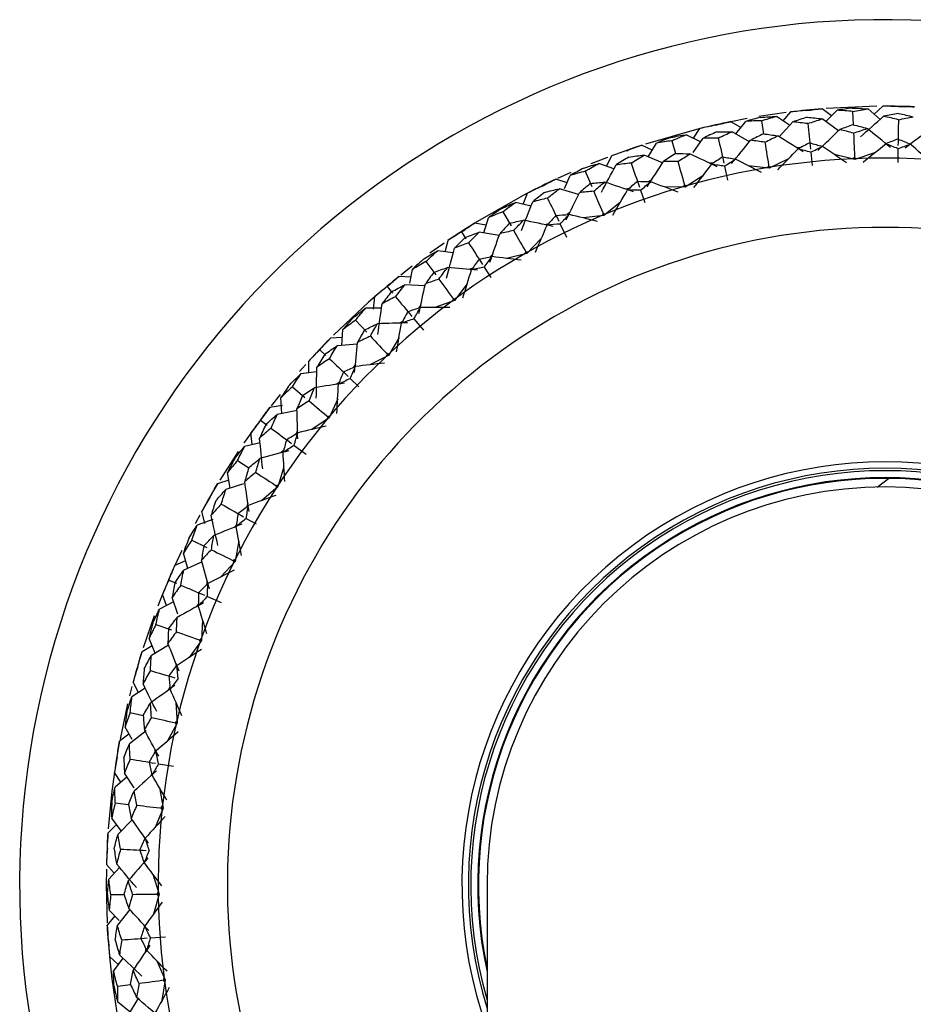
# Paper-space layout '_Top' of a CAD drawing. Header units: millimetres. Extents: x -25 to 96, y -233 to 25.
# Tile 3 of 7: x -25 to 1, y -3 to 25. Entities that reach past the tile are written whole.
import ezdxf

# ---------------------------------------------------------------- set-up
doc = ezdxf.new("R2010")
doc.units = ezdxf.units.MM

psp = doc.layouts.new('_Top')

# ---------------------------------------------------------------- linework, layer by layer
at = {"color": 7, "linetype": 'Continuous', "lineweight": 25}
for p, q in [((-0.237, 22.499), (-1.704, 22.435)), ((-0.319, 22.272), (-0.067, 22.5)), ((-2.862, 22.317), (-3.648, 22.202)), ((-2.759, 21.949), (-3.14, 22.205)), ((-2.951, 22.078), (-2.728, 22.334)), ((-1.55, 22.22), (-1.82, 22.426)), ((-1.712, 22.055), (-1.39, 22.383)), ((-0.939, 22.349), (-0.923, 21.965)), ((-0.144, 22.121), (-0.492, 22.42)), ((-4.168, 21.881), (-4.46, 22.054)), ((-3.988, 22.144), (-4.457, 22.054)), ((-4.309, 21.698), (-4.028, 22.061)), ((-3.576, 22.081), (-3.514, 21.702)), ((-3.058, 21.614), (-2.671, 22.047)), ((-1.352, 21.788), (-1.818, 22.134)), ((-5.336, 21.469), (-5.745, 21.677)), ((-5.541, 21.574), (-5.351, 21.855)), ((-3.919, 21.475), (-4.423, 21.764)), ((-6.726, 21.234), (-7.037, 21.371)), ((-6.845, 21.036), (-6.609, 21.43)), ((-6.162, 21.503), (-6.056, 21.134)), ((-5.549, 21.164), (-5.26, 21.577)), ((-8.054, 20.767), (-7.898, 21.068)), ((-6.432, 20.861), (-6.966, 21.088)), ((-2.465, 21.294), (-2.568, 21.306)), ((-2.151, 21.17), (-2.112, 20.787)), ((-0.88, 20.959), (-1.467, 21.104)), ((-0.308, 21.153), (-0.88, 20.959)), ((0.368, 21.276), (0.361, 20.872)), ((-8.024, 21.021), (-8.502, 20.832)), ((-7.837, 20.687), (-8.268, 20.846)), ((-4.966, 20.853), (-5.07, 20.852)), ((-4.64, 20.767), (-4.55, 20.364)), ((-3.353, 20.707), (-3.953, 20.782)), ((-2.808, 20.968), (-3.353, 20.707)), ((-0.823, 20.987), (-0.94, 20.982)), ((-9.078, 20.587), (-9.461, 20.414)), ((-9.265, 20.123), (-9.097, 20.498)), ((-8.662, 20.623), (-8.478, 20.185)), ((-5.268, 20.488), (-5.779, 20.165)), ((-3.299, 20.742), (-3.415, 20.723)), ((-9.19, 20.289), (-9.515, 20.389)), ((-6.744, 20.373), (-6.832, 20.319)), ((-5.729, 20.206), (-5.842, 20.174)), ((-10.453, 19.669), (-10.334, 19.986)), ((-8.854, 19.953), (-9.411, 20.116)), ((-7.398, 20.12), (-7.501, 20.106)), ((-7.064, 20.073), (-6.94, 19.722)), ((-5.779, 20.165), (-6.383, 20.169)), ((-10.229, 19.615), (-10.676, 19.722)), ((-7.654, 19.722), (-8.123, 19.34)), ((-11.04, 19.454), (-10.806, 19.041)), ((-9.106, 19.432), (-9.188, 19.368)), ((-8.079, 19.387), (-8.188, 19.341)), ((-11.526, 19.06), (-11.86, 19.121)), ((-11.594, 18.84), (-11.457, 19.278)), ((-9.725, 19.103), (-9.826, 19.078)), ((-9.388, 19.096), (-9.202, 18.719)), ((-8.123, 19.34), (-8.724, 19.272)), ((-12.24, 18.869), (-12.109, 18.666)), ((-11.152, 18.766), (-11.724, 18.862)), ((-12.706, 18.294), (-12.625, 18.624)), ((-9.933, 18.678), (-10.354, 18.244)), ((-12.477, 18.267), (-12.933, 18.321)), ((-11.34, 18.219), (-11.414, 18.145)), ((-10.354, 18.244), (-10.942, 18.105)), ((-10.315, 18.295), (-10.418, 18.237)), ((-13.264, 18.012), (-12.982, 17.629)), ((-13.66, 17.879), (-13.991, 17.621)), ((-13.732, 17.384), (-13.657, 17.788)), ((-11.916, 17.819), (-12.013, 17.782)), ((-11.581, 17.852), (-11.386, 17.552)), ((-13.699, 17.563), (-14.038, 17.584)), ((-12.072, 17.372), (-12.439, 16.891)), ((-14.386, 17.289), (-14.232, 17.103)), ((-13.293, 17.316), (-13.873, 17.342)), ((-14.784, 16.635), (-14.74, 17)), ((-12.439, 16.891), (-13.007, 16.684)), ((-12.407, 16.947), (-12.501, 16.877)), ((-14.55, 16.663), (-15.009, 16.662)), ((-13.416, 16.749), (-13.48, 16.668)), ((-15.301, 16.316), (-14.976, 15.97)), ((-13.94, 16.285), (-14.032, 16.236)), ((-13.611, 16.357), (-13.338, 16.029)), ((-15.695, 15.589), (-15.665, 16.048)), ((-15.68, 15.82), (-16.019, 15.8)), ((-14.042, 15.822), (-14.349, 15.301)), ((-16.33, 15.466), (-16.155, 15.3)), ((-15.248, 15.622), (-15.827, 15.58)), ((-14.324, 15.361), (-14.41, 15.28)), ((-16.648, 14.798), (-16.647, 15.137)), ((-14.349, 15.301), (-14.889, 15.029)), ((-16.419, 14.826), (-16.875, 14.77)), ((-15.302, 15.045), (-15.356, 14.957)), ((-15.769, 14.522), (-15.854, 14.463)), ((-15.45, 14.632), (-15.202, 14.398)), ((-17.123, 14.392), (-16.76, 14.087)), ((-17.478, 14.17), (-17.739, 13.842)), ((-17.429, 13.624), (-17.453, 14.082)), ((-15.815, 14.05), (-16.058, 13.497)), ((-17.413, 13.859), (-17.775, 13.795)), ((-16.988, 13.709), (-17.558, 13.599)), ((-18.044, 13.426), (-17.851, 13.282)), ((-16.058, 13.497), (-16.562, 13.162)), ((-16.04, 13.559), (-16.116, 13.469)), ((-16.974, 13.13), (-17.018, 13.035)), ((-18.281, 12.725), (-18.32, 13.062)), ((-18.694, 12.521), (-19.222, 11.695)), ((-18.057, 12.78), (-18.503, 12.671)), ((-17.375, 12.555), (-17.453, 12.486)), ((-17.072, 12.702), (-16.726, 12.445)), ((-18.705, 12.266), (-18.384, 12.055)), ((-17.366, 12.081), (-17.542, 11.503)), ((-18.957, 11.694), (-19.282, 11.595)), ((-18.918, 11.467), (-18.996, 11.919)), ((-0.227, 11.498), (0.096, 11.75)), ((-18.538, 11.588), (-19.043, 11.427)), ((-17.542, 11.503), (-18.002, 11.111)), ((-17.531, 11.566), (-17.596, 11.468)), ((-18.408, 11.03), (-18.44, 10.931)), ((-19.423, 10.561), (-19.872, 10.393)), ((-19.651, 10.446), (-19.737, 10.804)), ((-18.455, 10.594), (-18.174, 10.433)), ((-18.738, 10.411), (-18.808, 10.334)), ((-20.025, 9.968), (-19.599, 9.756)), ((-18.673, 9.943), (-18.779, 9.348)), ((-20.317, 9.668), (-20.517, 9.236)), ((-20.141, 9.149), (-20.272, 9.589)), ((-18.776, 9.412), (-18.829, 9.306)), ((-20.207, 9.37), (-20.518, 9.233)), ((-19.733, 9.335), (-20.261, 9.094)), ((-18.779, 9.348), (-19.19, 8.904)), ((-20.693, 8.812), (-20.471, 8.717)), ((-19.584, 8.775), (-19.603, 8.673)), ((-20.873, 8.4), (-21.006, 8.061)), ((-20.759, 8.075), (-20.876, 8.394)), ((-20.431, 7.83), (-20.597, 8.305)), ((-19.578, 8.337), (-19.178, 8.167)), ((-20.554, 8.181), (-20.962, 7.97)), ((-19.838, 8.122), (-19.898, 8.037)), ((-21.112, 7.78), (-21.431, 6.853)), ((-21.063, 7.529), (-20.616, 7.369)), ((-19.718, 7.664), (-19.753, 7.061)), ((-21.082, 6.702), (-21.264, 7.124)), ((-19.758, 7.125), (-19.797, 7.014)), ((-21.174, 6.914), (-21.466, 6.742)), ((-20.699, 6.935), (-21.195, 6.634)), ((-19.753, 7.061), (-20.108, 6.572)), ((-20.484, 6.398), (-20.492, 6.294)), ((-21.757, 5.735), (-21.825, 5.47)), ((-21.377, 5.692), (-21.757, 5.435)), ((-21.568, 5.563), (-21.722, 5.866)), ((-20.66, 5.719), (-20.709, 5.627)), ((-21.882, 5.237), (-22.102, 4.214)), ((-20.486, 5.278), (-20.449, 4.675)), ((-21.806, 4.985), (-21.431, 4.9)), ((-21.751, 4.204), (-21.957, 4.559)), ((-20.449, 4.675), (-20.744, 4.147)), ((-20.462, 4.738), (-20.488, 4.623)), ((-21.843, 4.361), (-22.113, 4.156)), ((-21.35, 4.457), (-21.83, 4.081)), ((-21.097, 3.93), (-21.092, 3.826)), ((-20.989, 3.505), (-20.558, 3.433)), ((-22.075, 2.973), (-22.263, 3.255)), ((-21.698, 2.812), (-21.972, 3.235)), ((-21.9, 3.124), (-22.247, 2.824)), ((-20.966, 2.819), (-20.859, 2.224)), ((-22.242, 2.371), (-21.86, 2.33)), ((-20.878, 2.285), (-20.891, 2.168)), ((-20.859, 2.224), (-21.089, 1.665)), ((-22.205, 1.747), (-22.449, 1.511)), ((-22.067, 1.563), (-22.343, 1.93)), ((-21.749, 1.88), (-22.16, 1.47)), ((-22.271, 0.341), (-22.492, 0.599)), ((-22.116, 0.512), (-22.425, 0.172)), ((-21.152, 0.319), (-20.975, -0.259)), ((-11.5, 0), (-11.5, -220)), ((-22.367, -0.276), (-21.983, -0.271)), ((-20.975, -0.259), (-21.138, -0.841)), ((-21.002, -0.2), (-21.001, -0.318)), ((-22.13, -1.023), (-22.414, -0.726)), ((-21.818, -0.706), (-22.178, -1.161)), ((-22.256, -0.891), (-22.47, -1.155)), ((-21.225, -1.523), (-20.789, -1.492)), ((-21.358, -1.833), (-21.372, -1.936)), ((-22.155, -2.295), (-22.405, -2.065)), ((-22.021, -2.107), (-22.288, -2.481)), ((-21.042, -2.185), (-20.798, -2.738)), ((-20.798, -2.738), (-20.89, -3.335)), ((-20.831, -2.683), (-20.816, -2.8)), ((-22.177, -2.92), (-21.796, -2.87)), ((-21.816, -3.664), (-22.171, -3.372)), ((-21.566, -3.256), (-21.885, -3.776))]:
    psp.add_line(p, q, dxfattribs=at)
at = {"color": 7, "linetype": 'Continuous', "lineweight": 25, "flags": 128}
for points in [[(-5.344, 21.856), (-5.385, 21.846), (-6.926, 21.407)], [(-10.328, 19.989), (-10.456, 19.923), (-11.863, 19.118)], [(-12.737, 18.548), (-12.781, 18.517), (-13.157, 18.252)], [(-14.735, 17.004), (-14.92, 16.841), (-15.937, 15.883)], [(-16.737, 15.037), (-16.841, 14.92), (-16.919, 14.832)], [(-18.316, 13.068), (-18.517, 12.781), (-18.525, 12.77)], [(-19.801, 10.685), (-19.923, 10.456), (-19.93, 10.443)], [(-22.262, 3.262), (-22.336, 2.712), (-22.441, 1.627)], [(-22.495, 0.464), (-22.5, 0), (-22.473, -1.095)], [(-22.406, -2.059), (-22.336, -2.712), (-22.195, -3.689)]]:
    psp.add_lwpolyline(points, dxfattribs=at)
at = {"color": 7, "linetype": 'Continuous', "lineweight": 25}
for radius, start, end in [(25, 9.2069, 242.6129), (22.5, 87.839, 90.1551), (22.5, 94.6503, 96.9743), (22.5, 101.4239, 103.74), (22.5, 108.2352, 110.5592), (21, 303.4796, 236.6369), (22.5, 115.0088, 117.3249), (22.5, 121.8201, 124.1441), (22.5, 128.5938, 130.9098), (22.5, 135.405, 137.729), (22.5, 142.1787, 144.4947), (12.225, 340.1687, 199.8313), (11.75, 348.1597, 191.8403), (22.5, 148.9899, 151.3139), (11.5, 0, 180), (22.5, 155.7636, 158.0796), (22.5, 162.5748, 164.8988), (22.5, 169.3485, 171.6645), (22.5, 176.1597, 178.4838), (22.5, 182.9334, 185.2494)]:
    psp.add_arc((0, 0), radius, start, end, dxfattribs=at)
at = {"color": 8, "linetype": 'Continuous', "lineweight": 25}
for radius, start, end in [(19, 307.2478, 232.7522), (12.04, 342.7699, 197.2301), (11.971, 343.8752, 196.1248), (11.771, 347.6822, 192.3178)]:
    psp.add_arc((0, 0), radius, start, end, dxfattribs=at)
at = {"color": 7, "linetype": 'Continuous', "lineweight": 25}
for points in [[(0.389, 22.488), (0.237, 22.496), (0.085, 22.5), (-0.067, 22.5)], [(0.389, 22.488), (0.541, 22.491), (0.693, 22.49), (0.845, 22.484)], [(-3.591, 22.179), (-3.441, 22.192), (-3.291, 22.2), (-3.14, 22.205)], [(-3.576, 22.081), (-3.431, 22.126), (-3.286, 22.168), (-3.14, 22.205)], [(-2.274, 22.376), (-2.426, 22.366), (-2.577, 22.352), (-2.728, 22.334)], [(-2.274, 22.376), (-2.123, 22.397), (-1.972, 22.414), (-1.82, 22.426)], [(-0.943, 22.448), (-1.093, 22.43), (-1.242, 22.409), (-1.39, 22.383)], [(-0.939, 22.349), (-1.09, 22.364), (-1.24, 22.375), (-1.39, 22.383)], [(-0.943, 22.448), (-0.792, 22.443), (-0.642, 22.434), (-0.492, 22.42)], [(-0.939, 22.349), (-0.79, 22.377), (-0.641, 22.401), (-0.492, 22.42)], [(-0.714, 21.618), (-0.491, 21.815), (-0.268, 22.012), (-0.045, 22.209)], [(0.385, 22.292), (0.242, 22.268), (0.098, 22.24), (-0.045, 22.209)], [(0.382, 22.108), (0.24, 22.145), (0.097, 22.179), (-0.045, 22.209)], [(0.382, 22.108), (0.526, 22.14), (0.67, 22.169), (0.813, 22.194)], [(0.385, 22.292), (0.528, 22.263), (0.67, 22.23), (0.813, 22.194)], [(-4.904, 21.95), (-5.054, 21.923), (-5.203, 21.891), (-5.351, 21.855)], [(-4.904, 21.95), (-4.757, 21.989), (-4.609, 22.023), (-4.46, 22.054)], [(-3.591, 22.179), (-3.738, 22.144), (-3.883, 22.104), (-4.028, 22.061)], [(-3.576, 22.081), (-3.727, 22.078), (-3.878, 22.072), (-4.028, 22.061)], [(-2.254, 22.181), (-2.394, 22.14), (-2.533, 22.096), (-2.671, 22.047)], [(-2.235, 21.998), (-2.381, 22.018), (-2.527, 22.034), (-2.671, 22.047)], [(-2.254, 22.181), (-2.109, 22.169), (-1.963, 22.154), (-1.818, 22.134)], [(-2.235, 21.998), (-2.096, 22.047), (-1.957, 22.092), (-1.818, 22.134)], [(-2.235, 21.998), (-2.21, 21.755), (-2.186, 21.509), (-2.16, 21.261)], [(-0.923, 21.965), (-1.053, 21.921), (-1.183, 21.875), (-1.314, 21.825)], [(-0.923, 21.965), (-0.789, 21.933), (-0.655, 21.897), (-0.522, 21.858)], [(0.382, 22.108), (0.378, 21.863), (0.374, 21.617), (0.369, 21.367)], [(-6.189, 21.598), (-6.042, 21.629), (-5.894, 21.655), (-5.745, 21.677)], [(-6.162, 21.503), (-6.024, 21.565), (-5.885, 21.623), (-5.745, 21.677)], [(-4.861, 21.759), (-4.995, 21.702), (-5.128, 21.641), (-5.26, 21.577)], [(-4.861, 21.759), (-4.716, 21.764), (-4.57, 21.766), (-4.423, 21.764)], [(-4.821, 21.579), (-4.689, 21.644), (-4.556, 21.706), (-4.423, 21.764)], [(-3.514, 21.702), (-3.638, 21.643), (-3.762, 21.581), (-3.886, 21.516)], [(-3.514, 21.702), (-3.378, 21.685), (-3.241, 21.666), (-3.103, 21.643)], [(-3.475, 21.46), (-3.351, 21.524), (-3.227, 21.585), (-3.103, 21.643)], [(-2.366, 21.178), (-2.611, 21.334), (-2.857, 21.488), (-3.103, 21.643)], [(-1.942, 21.221), (-1.733, 21.423), (-1.524, 21.624), (-1.314, 21.825)], [(-0.913, 21.721), (-1.047, 21.758), (-1.181, 21.793), (-1.314, 21.825)], [(-0.913, 21.721), (-0.782, 21.769), (-0.652, 21.815), (-0.522, 21.858)], [(-0.913, 21.721), (-0.902, 21.469), (-0.891, 21.215), (-0.88, 20.959)], [(0.155, 21.31), (-0.07, 21.493), (-0.295, 21.676), (-0.522, 21.858)], [(0.582, 21.302), (0.813, 21.478), (1.045, 21.652), (1.277, 21.827)], [(-7.466, 21.216), (-7.324, 21.272), (-7.181, 21.324), (-7.037, 21.371)], [(-6.189, 21.598), (-6.331, 21.546), (-6.47, 21.49), (-6.609, 21.43)], [(-6.162, 21.503), (-6.312, 21.483), (-6.461, 21.458), (-6.609, 21.43)], [(-4.821, 21.579), (-4.969, 21.582), (-5.115, 21.581), (-5.26, 21.577)], [(-4.821, 21.579), (-4.768, 21.341), (-4.714, 21.1), (-4.66, 20.856)], [(-4.438, 20.843), (-4.255, 21.068), (-4.07, 21.292), (-3.886, 21.516)], [(-3.475, 21.46), (-3.613, 21.482), (-3.75, 21.5), (-3.886, 21.516)], [(-3.475, 21.46), (-3.435, 21.211), (-3.394, 20.96), (-3.353, 20.707)], [(-2.179, 21.443), (-2.292, 21.387), (-2.405, 21.328), (-2.517, 21.267)], [(-2.179, 21.443), (-2.057, 21.411), (-1.935, 21.376), (-1.812, 21.339)], [(-2.151, 21.17), (-2.038, 21.229), (-1.925, 21.285), (-1.812, 21.339)], [(-1.114, 20.863), (-1.346, 21.022), (-1.579, 21.18), (-1.812, 21.339)], [(-0.64, 20.883), (-0.422, 21.061), (-0.203, 21.238), (0.016, 21.415)], [(0.373, 21.55), (0.254, 21.508), (0.135, 21.463), (0.016, 21.415)], [(0.368, 21.276), (0.25, 21.325), (0.133, 21.371), (0.016, 21.415)], [(0.368, 21.276), (0.487, 21.321), (0.606, 21.363), (0.725, 21.403)], [(0.373, 21.55), (0.49, 21.504), (0.607, 21.455), (0.725, 21.403)], [(1.362, 20.848), (1.15, 21.034), (0.938, 21.219), (0.725, 21.403)], [(-7.466, 21.216), (-7.611, 21.171), (-7.755, 21.122), (-7.898, 21.068)], [(-7.401, 21.031), (-7.257, 21.054), (-7.112, 21.073), (-6.966, 21.088)], [(-7.34, 20.857), (-7.216, 20.938), (-7.092, 21.015), (-6.966, 21.088)], [(-6.056, 21.134), (-6.173, 21.061), (-6.288, 20.985), (-6.403, 20.905)], [(-6.056, 21.134), (-5.919, 21.134), (-5.78, 21.13), (-5.641, 21.124)], [(-5.989, 20.899), (-5.873, 20.977), (-5.757, 21.052), (-5.641, 21.124)], [(-4.854, 20.75), (-5.116, 20.875), (-5.378, 21), (-5.641, 21.124)], [(-3.105, 20.661), (-2.91, 20.863), (-2.714, 21.065), (-2.517, 21.267)], [(-2.151, 21.17), (-2.273, 21.205), (-2.395, 21.237), (-2.517, 21.267)], [(-8.7, 20.715), (-8.558, 20.763), (-8.413, 20.806), (-8.268, 20.846)], [(-8.662, 20.623), (-8.532, 20.701), (-8.401, 20.776), (-8.268, 20.846)], [(-8.197, 20.017), (-8.057, 20.279), (-7.916, 20.541), (-7.775, 20.803)], [(-7.401, 21.031), (-7.527, 20.959), (-7.652, 20.883), (-7.775, 20.803)], [(-7.34, 20.857), (-7.486, 20.843), (-7.632, 20.825), (-7.775, 20.803)], [(-7.34, 20.857), (-7.259, 20.627), (-7.177, 20.394), (-7.094, 20.159)], [(-6.872, 20.172), (-6.717, 20.416), (-6.56, 20.661), (-6.403, 20.905)], [(-5.989, 20.899), (-6.128, 20.904), (-6.266, 20.906), (-6.403, 20.905)], [(-5.989, 20.899), (-5.919, 20.656), (-5.849, 20.412), (-5.779, 20.165)], [(-5.527, 20.148), (-5.357, 20.372), (-5.186, 20.596), (-5.015, 20.82)], [(-4.7, 21.035), (-4.805, 20.966), (-4.91, 20.894), (-5.015, 20.82)], [(-4.64, 20.767), (-4.765, 20.787), (-4.89, 20.804), (-5.015, 20.82)], [(-4.7, 21.035), (-4.575, 21.017), (-4.449, 20.997), (-4.323, 20.975)], [(-4.64, 20.767), (-4.535, 20.838), (-4.429, 20.908), (-4.323, 20.975)], [(-3.573, 20.585), (-3.823, 20.715), (-4.073, 20.845), (-4.323, 20.975)], [(-0.883, 21.011), (-0.902, 21.001), (-0.921, 20.992), (-0.94, 20.982)], [(-0.883, 21.011), (-0.863, 21.003), (-0.843, 20.995), (-0.823, 20.987)], [(-8.7, 20.715), (-8.835, 20.646), (-8.967, 20.574), (-9.097, 20.498)], [(-8.662, 20.623), (-8.809, 20.585), (-8.954, 20.543), (-9.097, 20.498)], [(-3.362, 20.759), (-3.38, 20.747), (-3.397, 20.735), (-3.415, 20.723)], [(-3.362, 20.759), (-3.341, 20.754), (-3.32, 20.748), (-3.299, 20.742)], [(-9.923, 20.184), (-9.789, 20.256), (-9.653, 20.325), (-9.515, 20.389)], [(-8.513, 20.269), (-8.62, 20.183), (-8.726, 20.094), (-8.831, 20.001)], [(-8.513, 20.269), (-8.377, 20.285), (-8.239, 20.298), (-8.1, 20.308)], [(-8.419, 20.044), (-8.313, 20.135), (-8.207, 20.223), (-8.1, 20.308)], [(-7.274, 20.03), (-7.549, 20.123), (-7.824, 20.216), (-8.1, 20.308)], [(-7.155, 20.332), (-7.251, 20.25), (-7.347, 20.167), (-7.442, 20.081)], [(-7.155, 20.332), (-7.029, 20.329), (-6.901, 20.324), (-6.773, 20.316)], [(-7.064, 20.073), (-6.967, 20.156), (-6.871, 20.237), (-6.773, 20.316)], [(-5.983, 20.018), (-6.246, 20.118), (-6.509, 20.217), (-6.773, 20.316)], [(-5.793, 20.216), (-5.81, 20.202), (-5.826, 20.188), (-5.842, 20.174)], [(-5.793, 20.216), (-5.772, 20.213), (-5.751, 20.21), (-5.729, 20.206)], [(-9.923, 20.184), (-10.062, 20.122), (-10.199, 20.056), (-10.334, 19.986)], [(-9.836, 20.008), (-9.953, 19.921), (-10.068, 19.831), (-10.181, 19.737)], [(-9.836, 20.008), (-9.696, 20.048), (-9.555, 20.084), (-9.411, 20.116)], [(-9.755, 19.843), (-9.642, 19.937), (-9.527, 20.028), (-9.411, 20.116)], [(-9.21, 19.217), (-9.084, 19.479), (-8.958, 19.74), (-8.831, 20.001)], [(-8.419, 20.044), (-8.557, 20.032), (-8.695, 20.018), (-8.831, 20.001)], [(-8.419, 20.044), (-8.321, 19.811), (-8.222, 19.577), (-8.123, 19.34)], [(-7.871, 19.353), (-7.729, 19.596), (-7.586, 19.838), (-7.442, 20.081)], [(-7.064, 20.073), (-7.19, 20.077), (-7.317, 20.08), (-7.442, 20.081)], [(-11.089, 19.54), (-10.953, 19.605), (-10.815, 19.665), (-10.676, 19.722)], [(-11.04, 19.454), (-10.921, 19.547), (-10.799, 19.636), (-10.676, 19.722)], [(-10.507, 18.907), (-10.399, 19.184), (-10.29, 19.461), (-10.181, 19.737)], [(-9.755, 19.843), (-9.899, 19.811), (-10.041, 19.776), (-10.181, 19.737)], [(-9.755, 19.843), (-9.647, 19.624), (-9.538, 19.402), (-9.428, 19.178)], [(-11.089, 19.54), (-11.214, 19.456), (-11.337, 19.369), (-11.457, 19.278)], [(-11.04, 19.454), (-11.182, 19.399), (-11.321, 19.34), (-11.457, 19.278)], [(-9.509, 19.343), (-9.595, 19.251), (-9.681, 19.156), (-9.765, 19.06)], [(-9.509, 19.343), (-9.384, 19.355), (-9.257, 19.365), (-9.129, 19.372)], [(-9.388, 19.096), (-9.302, 19.19), (-9.216, 19.282), (-9.129, 19.372)], [(-8.309, 19.17), (-8.582, 19.238), (-8.855, 19.305), (-9.129, 19.372)], [(-8.144, 19.389), (-8.158, 19.373), (-8.173, 19.357), (-8.188, 19.341)], [(-8.144, 19.389), (-8.122, 19.388), (-8.1, 19.388), (-8.079, 19.387)], [(-12.24, 18.869), (-12.116, 18.956), (-11.989, 19.04), (-11.86, 19.121)], [(-10.851, 19.12), (-10.947, 19.022), (-11.041, 18.921), (-11.134, 18.817)], [(-10.851, 19.12), (-10.717, 19.152), (-10.582, 19.181), (-10.445, 19.208)], [(-10.73, 18.907), (-10.636, 19.01), (-10.541, 19.111), (-10.445, 19.208)], [(-9.592, 19.029), (-9.876, 19.089), (-10.161, 19.149), (-10.445, 19.208)], [(-10.105, 18.286), (-9.992, 18.544), (-9.879, 18.802), (-9.765, 19.06)], [(-9.388, 19.096), (-9.515, 19.086), (-9.64, 19.074), (-9.765, 19.06)], [(-12.24, 18.869), (-12.371, 18.791), (-12.499, 18.709), (-12.625, 18.624)], [(-12.134, 18.705), (-11.999, 18.76), (-11.863, 18.813), (-11.724, 18.862)], [(-12.033, 18.55), (-11.932, 18.657), (-11.829, 18.761), (-11.724, 18.862)], [(-11.418, 17.993), (-11.324, 18.268), (-11.23, 18.542), (-11.134, 18.817)], [(-10.73, 18.907), (-10.867, 18.88), (-11.002, 18.849), (-11.134, 18.817)], [(-10.73, 18.907), (-10.606, 18.688), (-10.48, 18.467), (-10.354, 18.244)], [(-12.134, 18.705), (-12.239, 18.604), (-12.343, 18.501), (-12.444, 18.395)], [(-12.033, 18.55), (-12.173, 18.501), (-12.309, 18.449), (-12.444, 18.395)], [(-12.033, 18.55), (-11.9, 18.345), (-11.766, 18.138), (-11.63, 17.928)], [(-13.323, 18.091), (-13.195, 18.172), (-13.065, 18.248), (-12.933, 18.321)], [(-13.264, 18.012), (-13.156, 18.118), (-13.046, 18.221), (-12.933, 18.321)], [(-12.669, 17.531), (-12.595, 17.819), (-12.52, 18.107), (-12.444, 18.395)], [(-10.38, 18.29), (-10.392, 18.272), (-10.405, 18.255), (-10.418, 18.237)], [(-10.38, 18.29), (-10.358, 18.292), (-10.337, 18.294), (-10.315, 18.295)], [(-13.323, 18.091), (-13.437, 17.993), (-13.548, 17.892), (-13.657, 17.788)], [(-13.264, 18.012), (-13.397, 17.94), (-13.528, 17.866), (-13.657, 17.788)], [(-11.73, 18.082), (-11.805, 17.981), (-11.878, 17.877), (-11.951, 17.771)], [(-11.73, 18.082), (-11.607, 18.109), (-11.482, 18.134), (-11.356, 18.157)], [(-11.581, 17.852), (-11.507, 17.955), (-11.432, 18.057), (-11.356, 18.157)], [(-10.517, 18.052), (-10.797, 18.088), (-11.076, 18.123), (-11.356, 18.157)], [(-13.036, 17.702), (-13.12, 17.593), (-13.202, 17.482), (-13.282, 17.368)], [(-13.036, 17.702), (-12.907, 17.75), (-12.776, 17.795), (-12.643, 17.838)], [(-12.891, 17.506), (-12.81, 17.619), (-12.727, 17.73), (-12.643, 17.838)], [(-11.776, 17.761), (-12.065, 17.787), (-12.354, 17.813), (-12.643, 17.838)], [(-12.197, 16.963), (-12.116, 17.232), (-12.033, 17.501), (-11.951, 17.771)], [(-11.581, 17.852), (-11.705, 17.827), (-11.829, 17.8), (-11.951, 17.771)], [(-14.386, 17.289), (-14.273, 17.39), (-14.157, 17.489), (-14.038, 17.584)], [(-13.466, 16.516), (-13.405, 16.8), (-13.344, 17.084), (-13.282, 17.368)], [(-12.891, 17.506), (-13.023, 17.462), (-13.154, 17.416), (-13.282, 17.368)], [(-12.891, 17.506), (-12.741, 17.302), (-12.591, 17.098), (-12.439, 16.891)], [(-14.386, 17.289), (-14.507, 17.196), (-14.625, 17.1), (-14.74, 17)], [(-14.261, 17.138), (-14.354, 17.026), (-14.444, 16.912), (-14.532, 16.794)], [(-14.261, 17.138), (-14.134, 17.209), (-14.005, 17.277), (-13.873, 17.342)], [(-14.143, 16.996), (-14.055, 17.115), (-13.965, 17.23), (-13.873, 17.342)], [(-14.654, 15.91), (-14.614, 16.205), (-14.573, 16.499), (-14.532, 16.794)], [(-14.143, 16.996), (-14.275, 16.932), (-14.405, 16.864), (-14.532, 16.794)], [(-14.143, 16.996), (-13.987, 16.809), (-13.829, 16.619), (-13.669, 16.427)], [(-12.47, 16.934), (-12.48, 16.915), (-12.491, 16.896), (-12.501, 16.877)], [(-12.47, 16.934), (-12.449, 16.938), (-12.428, 16.943), (-12.407, 16.947)], [(-15.369, 16.389), (-15.252, 16.483), (-15.132, 16.575), (-15.009, 16.662)], [(-15.301, 16.316), (-15.206, 16.435), (-15.109, 16.55), (-15.009, 16.662)], [(-13.786, 16.568), (-13.849, 16.458), (-13.909, 16.347), (-13.969, 16.233)], [(-13.786, 16.568), (-13.667, 16.609), (-13.546, 16.649), (-13.424, 16.686)], [(-13.611, 16.357), (-13.55, 16.468), (-13.487, 16.578), (-13.424, 16.686)], [(-12.579, 16.682), (-12.86, 16.684), (-13.142, 16.685), (-13.424, 16.686)], [(-15.369, 16.389), (-15.471, 16.278), (-15.569, 16.164), (-15.665, 16.048)], [(-15.301, 16.316), (-15.425, 16.23), (-15.547, 16.14), (-15.665, 16.048)], [(-15.038, 16.036), (-14.916, 16.099), (-14.791, 16.159), (-14.664, 16.217)], [(-14.871, 15.858), (-14.804, 15.98), (-14.735, 16.1), (-14.664, 16.217)], [(-13.794, 16.244), (-14.084, 16.235), (-14.374, 16.227), (-14.664, 16.217)], [(-14.118, 15.401), (-14.069, 15.678), (-14.019, 15.955), (-13.969, 16.233)], [(-13.611, 16.357), (-13.731, 16.317), (-13.851, 16.276), (-13.969, 16.233)], [(-15.038, 16.036), (-15.109, 15.918), (-15.177, 15.798), (-15.243, 15.675)], [(-16.33, 15.466), (-16.23, 15.58), (-16.126, 15.692), (-16.019, 15.8)], [(-15.325, 14.808), (-15.298, 15.097), (-15.271, 15.386), (-15.243, 15.675)], [(-14.871, 15.858), (-14.997, 15.799), (-15.121, 15.738), (-15.243, 15.675)], [(-14.871, 15.858), (-14.698, 15.674), (-14.524, 15.488), (-14.349, 15.301)], [(-16.33, 15.466), (-16.439, 15.359), (-16.544, 15.25), (-16.647, 15.137)], [(-16.188, 15.331), (-16.07, 15.417), (-15.95, 15.5), (-15.827, 15.58)], [(-16.054, 15.204), (-15.981, 15.332), (-15.905, 15.458), (-15.827, 15.58)], [(-14.385, 15.34), (-14.365, 15.347), (-14.344, 15.354), (-14.324, 15.361)], [(-16.188, 15.331), (-16.267, 15.209), (-16.343, 15.084), (-16.416, 14.957)], [(-16.054, 15.204), (-16.178, 15.124), (-16.299, 15.042), (-16.416, 14.957)], [(-16.054, 15.204), (-15.876, 15.036), (-15.697, 14.867), (-15.516, 14.695)], [(-14.463, 15.077), (-14.743, 15.046), (-15.023, 15.014), (-15.303, 14.981)], [(-14.385, 15.34), (-14.393, 15.32), (-14.402, 15.3), (-14.41, 15.28)], [(-16.432, 14.065), (-16.428, 14.362), (-16.422, 14.66), (-16.416, 14.957)], [(-15.649, 14.821), (-15.698, 14.705), (-15.745, 14.587), (-15.79, 14.467)], [(-15.649, 14.821), (-15.536, 14.876), (-15.42, 14.93), (-15.303, 14.981)], [(-15.45, 14.632), (-15.402, 14.75), (-15.353, 14.867), (-15.303, 14.981)], [(-17.199, 14.456), (-17.094, 14.564), (-16.986, 14.669), (-16.875, 14.77)], [(-17.123, 14.392), (-17.044, 14.521), (-16.961, 14.647), (-16.875, 14.77)], [(-15.45, 14.632), (-15.565, 14.579), (-15.679, 14.523), (-15.79, 14.467)], [(-17.199, 14.456), (-17.287, 14.334), (-17.372, 14.209), (-17.453, 14.082)], [(-17.123, 14.392), (-17.236, 14.291), (-17.346, 14.188), (-17.453, 14.082)], [(-16.829, 14.145), (-16.715, 14.222), (-16.599, 14.296), (-16.48, 14.369)], [(-16.642, 13.988), (-16.59, 14.117), (-16.536, 14.244), (-16.48, 14.369)], [(-15.618, 14.498), (-15.905, 14.456), (-16.192, 14.413), (-16.48, 14.369)], [(-15.84, 13.623), (-15.824, 13.904), (-15.808, 14.185), (-15.79, 14.467)], [(-16.829, 14.145), (-16.885, 14.02), (-16.939, 13.892), (-16.99, 13.762)], [(-16.642, 13.988), (-16.761, 13.914), (-16.876, 13.839), (-16.99, 13.762)], [(-16.642, 13.988), (-16.449, 13.825), (-16.254, 13.662), (-16.058, 13.497)], [(-18.044, 13.426), (-17.958, 13.551), (-17.869, 13.674), (-17.775, 13.795)], [(-16.969, 12.891), (-16.976, 13.181), (-16.983, 13.472), (-16.99, 13.762)], [(-18.044, 13.426), (-18.14, 13.307), (-18.232, 13.186), (-18.32, 13.062)], [(-17.887, 13.309), (-17.781, 13.408), (-17.671, 13.505), (-17.558, 13.599)], [(-17.739, 13.199), (-17.682, 13.335), (-17.621, 13.468), (-17.558, 13.599)], [(-16.098, 13.531), (-16.104, 13.51), (-16.11, 13.489), (-16.116, 13.469)], [(-16.098, 13.531), (-16.079, 13.54), (-16.06, 13.549), (-16.04, 13.559)], [(-17.887, 13.309), (-17.952, 13.178), (-18.013, 13.046), (-18.07, 12.911)], [(-17.739, 13.199), (-17.853, 13.105), (-17.963, 13.009), (-18.07, 12.911)], [(-17.739, 13.199), (-17.543, 13.053), (-17.345, 12.906), (-17.145, 12.757)], [(-16.145, 13.26), (-16.419, 13.196), (-16.693, 13.132), (-16.967, 13.066)], [(-17.981, 12.023), (-18.011, 12.319), (-18.041, 12.615), (-18.07, 12.911)], [(-17.292, 12.866), (-17.327, 12.745), (-17.36, 12.622), (-17.391, 12.497)], [(-17.292, 12.866), (-17.186, 12.934), (-17.078, 13.001), (-16.967, 13.066)], [(-17.072, 12.702), (-17.039, 12.825), (-17.004, 12.946), (-16.967, 13.066)], [(-18.788, 12.32), (-18.697, 12.44), (-18.602, 12.557), (-18.503, 12.671)], [(-18.705, 12.266), (-18.641, 12.403), (-18.574, 12.538), (-18.503, 12.671)], [(-17.223, 12.549), (-17.503, 12.473), (-17.783, 12.396), (-18.063, 12.319)], [(-17.072, 12.702), (-17.18, 12.635), (-17.286, 12.567), (-17.391, 12.497)], [(-18.788, 12.32), (-18.861, 12.189), (-18.931, 12.055), (-18.996, 11.919)], [(-18.705, 12.266), (-18.806, 12.153), (-18.903, 12.037), (-18.996, 11.919)], [(-18.384, 12.055), (-18.28, 12.145), (-18.173, 12.233), (-18.063, 12.319)], [(-18.18, 11.921), (-18.143, 12.056), (-18.104, 12.188), (-18.063, 12.319)], [(-17.34, 11.654), (-17.358, 11.935), (-17.374, 12.216), (-17.391, 12.497)], [(-18.384, 12.055), (-18.425, 11.924), (-18.463, 11.791), (-18.498, 11.656)], [(-18.18, 11.921), (-18.289, 11.834), (-18.395, 11.746), (-18.498, 11.656)], [(-18.18, 11.921), (-17.969, 11.783), (-17.756, 11.644), (-17.542, 11.503)], [(-19.506, 11.197), (-19.435, 11.332), (-19.36, 11.465), (-19.282, 11.595)], [(-19.336, 11.1), (-19.242, 11.211), (-19.144, 11.32), (-19.043, 11.427)], [(-19.176, 11.008), (-19.135, 11.15), (-19.091, 11.289), (-19.043, 11.427)], [(-18.374, 10.794), (-18.416, 11.081), (-18.457, 11.368), (-18.498, 11.656)], [(-17.586, 11.532), (-17.589, 11.511), (-17.593, 11.489), (-17.596, 11.468)], [(-17.586, 11.532), (-17.568, 11.543), (-17.549, 11.555), (-17.531, 11.566)], [(-19.506, 11.197), (-19.586, 11.068), (-19.663, 10.937), (-19.737, 10.804)], [(-19.336, 11.1), (-19.384, 10.963), (-19.429, 10.824), (-19.47, 10.683)], [(-17.6, 11.258), (-17.865, 11.162), (-18.129, 11.065), (-18.394, 10.968)], [(-19.176, 11.008), (-19.278, 10.901), (-19.376, 10.793), (-19.47, 10.683)], [(-19.176, 11.008), (-18.964, 10.887), (-18.75, 10.764), (-18.534, 10.639)], [(-18.693, 10.731), (-18.595, 10.811), (-18.496, 10.89), (-18.394, 10.968)], [(-18.455, 10.594), (-18.436, 10.72), (-18.416, 10.844), (-18.394, 10.968)], [(-19.276, 9.812), (-19.342, 10.102), (-19.406, 10.392), (-19.47, 10.683)], [(-18.693, 10.731), (-18.713, 10.606), (-18.731, 10.48), (-18.747, 10.353)], [(-18.455, 10.594), (-18.554, 10.515), (-18.651, 10.434), (-18.747, 10.353)], [(-20.114, 10.012), (-20.037, 10.141), (-19.956, 10.269), (-19.872, 10.393)], [(-20.025, 9.968), (-19.977, 10.111), (-19.927, 10.253), (-19.872, 10.393)], [(-18.587, 10.424), (-18.856, 10.315), (-19.125, 10.206), (-19.394, 10.096)], [(-18.597, 9.522), (-18.647, 9.798), (-18.697, 10.076), (-18.747, 10.353)], [(-20.114, 10.012), (-20.171, 9.872), (-20.224, 9.731), (-20.272, 9.589)], [(-20.025, 9.968), (-20.111, 9.843), (-20.194, 9.717), (-20.272, 9.589)], [(-19.681, 9.796), (-19.588, 9.898), (-19.492, 9.998), (-19.394, 10.096)], [(-19.462, 9.687), (-19.442, 9.825), (-19.419, 9.962), (-19.394, 10.096)], [(-19.681, 9.796), (-19.706, 9.661), (-19.728, 9.525), (-19.747, 9.386)], [(-19.462, 9.687), (-19.56, 9.588), (-19.655, 9.488), (-19.747, 9.386)], [(-19.462, 9.687), (-19.236, 9.575), (-19.009, 9.462), (-18.779, 9.348)], [(-18.826, 9.371), (-18.81, 9.385), (-18.793, 9.398), (-18.776, 9.412)], [(-20.693, 8.812), (-20.639, 8.954), (-20.581, 9.095), (-20.518, 9.233)], [(-19.522, 8.545), (-19.598, 8.825), (-19.672, 9.106), (-19.747, 9.386)], [(-18.826, 9.371), (-18.827, 9.349), (-18.828, 9.328), (-18.829, 9.306)], [(-20.513, 8.735), (-20.433, 8.856), (-20.349, 8.976), (-20.261, 9.094)], [(-20.343, 8.663), (-20.319, 8.808), (-20.292, 8.952), (-20.261, 9.094)], [(-18.808, 9.097), (-19.059, 8.971), (-19.311, 8.843), (-19.562, 8.715)], [(-20.693, 8.812), (-20.758, 8.674), (-20.819, 8.535), (-20.876, 8.394)], [(-20.513, 8.735), (-20.545, 8.593), (-20.573, 8.45), (-20.597, 8.305)], [(-20.343, 8.663), (-20.432, 8.545), (-20.516, 8.425), (-20.597, 8.305)], [(-20.343, 8.663), (-20.119, 8.567), (-19.891, 8.47), (-19.662, 8.373)], [(-19.831, 8.445), (-19.743, 8.536), (-19.654, 8.626), (-19.562, 8.715)], [(-19.578, 8.337), (-19.575, 8.464), (-19.569, 8.59), (-19.562, 8.715)], [(-19.831, 8.445), (-19.836, 8.319), (-19.839, 8.191), (-19.84, 8.063)], [(-19.578, 8.337), (-19.667, 8.247), (-19.754, 8.155), (-19.84, 8.063)], [(-21.157, 7.563), (-21.096, 7.7), (-21.031, 7.836), (-20.962, 7.97)], [(-21.063, 7.529), (-21.033, 7.678), (-20.999, 7.825), (-20.962, 7.97)], [(-19.689, 8.153), (-19.943, 8.013), (-20.198, 7.872), (-20.452, 7.732)], [(-19.592, 7.255), (-19.675, 7.524), (-19.758, 7.793), (-19.84, 8.063)], [(-20.701, 7.4), (-20.621, 7.511), (-20.538, 7.622), (-20.452, 7.732)], [(-20.471, 7.318), (-20.467, 7.457), (-20.461, 7.595), (-20.452, 7.732)], [(-21.157, 7.563), (-21.197, 7.417), (-21.233, 7.271), (-21.264, 7.124)], [(-21.063, 7.529), (-21.134, 7.395), (-21.201, 7.26), (-21.264, 7.124)], [(-20.701, 7.4), (-20.71, 7.263), (-20.716, 7.124), (-20.718, 6.985)], [(-20.471, 7.318), (-20.557, 7.207), (-20.639, 7.096), (-20.718, 6.985)], [(-20.471, 7.318), (-20.234, 7.233), (-19.994, 7.147), (-19.753, 7.061)], [(-19.803, 7.079), (-19.788, 7.094), (-19.773, 7.11), (-19.758, 7.125)], [(-20.396, 6.176), (-20.504, 6.445), (-20.611, 6.715), (-20.718, 6.985)], [(-19.803, 7.079), (-19.801, 7.057), (-19.799, 7.036), (-19.797, 7.014)], [(-21.59, 6.303), (-21.553, 6.45), (-21.512, 6.597), (-21.466, 6.742)], [(-21.402, 6.248), (-21.337, 6.378), (-21.267, 6.506), (-21.195, 6.634)], [(-21.225, 6.196), (-21.218, 6.343), (-21.208, 6.489), (-21.195, 6.634)], [(-19.752, 6.809), (-19.987, 6.653), (-20.221, 6.497), (-20.455, 6.341)], [(-21.59, 6.303), (-21.638, 6.158), (-21.682, 6.013), (-21.722, 5.866)], [(-20.69, 6.04), (-20.614, 6.141), (-20.536, 6.241), (-20.455, 6.341)], [(-20.427, 5.963), (-20.438, 6.089), (-20.448, 6.215), (-20.455, 6.341)], [(-21.402, 6.248), (-21.417, 6.103), (-21.428, 5.957), (-21.435, 5.811)], [(-21.225, 6.196), (-21.299, 6.068), (-21.369, 5.94), (-21.435, 5.811)], [(-21.225, 6.196), (-20.991, 6.128), (-20.754, 6.058), (-20.514, 5.989)], [(-20.69, 6.04), (-20.68, 5.914), (-20.668, 5.787), (-20.654, 5.66)], [(-21.042, 5.01), (-21.173, 5.276), (-21.304, 5.543), (-21.435, 5.811)], [(-20.515, 5.767), (-20.751, 5.598), (-20.987, 5.428), (-21.222, 5.258)], [(-20.427, 5.963), (-20.505, 5.863), (-20.58, 5.762), (-20.654, 5.66)], [(-21.903, 5.007), (-21.858, 5.151), (-21.81, 5.294), (-21.757, 5.435)], [(-21.806, 4.985), (-21.794, 5.136), (-21.777, 5.286), (-21.757, 5.435)], [(-20.313, 4.887), (-20.427, 5.144), (-20.541, 5.402), (-20.654, 5.66)], [(-21.431, 4.9), (-21.365, 5.02), (-21.295, 5.139), (-21.222, 5.258)], [(-21.193, 4.845), (-21.206, 4.984), (-21.215, 5.122), (-21.222, 5.258)], [(-21.903, 5.007), (-21.925, 4.858), (-21.943, 4.709), (-21.957, 4.559)], [(-21.806, 4.985), (-21.86, 4.844), (-21.911, 4.702), (-21.957, 4.559)], [(-21.431, 4.9), (-21.424, 4.762), (-21.413, 4.624), (-21.399, 4.486)], [(-21.193, 4.845), (-21.265, 4.726), (-21.333, 4.606), (-21.399, 4.486)], [(-21.193, 4.845), (-20.947, 4.789), (-20.699, 4.732), (-20.449, 4.675)], [(-20.501, 4.687), (-20.488, 4.704), (-20.475, 4.721), (-20.462, 4.738)], [(-20.501, 4.687), (-20.496, 4.666), (-20.492, 4.645), (-20.488, 4.623)], [(-20.983, 3.72), (-21.122, 3.975), (-21.261, 4.23), (-21.399, 4.486)], [(-20.419, 4.425), (-20.633, 4.243), (-20.848, 4.06), (-21.062, 3.877)], [(-22.184, 3.705), (-22.165, 3.856), (-22.141, 4.006), (-22.113, 4.156)], [(-21.991, 3.673), (-21.941, 3.809), (-21.888, 3.945), (-21.83, 4.081)], [(-21.809, 3.642), (-21.82, 3.789), (-21.827, 3.935), (-21.83, 4.081)], [(-22.184, 3.705), (-22.215, 3.556), (-22.241, 3.406), (-22.263, 3.255)], [(-21.259, 3.55), (-21.196, 3.659), (-21.13, 3.768), (-21.062, 3.877)], [(-20.989, 3.505), (-21.015, 3.629), (-21.039, 3.753), (-21.062, 3.877)], [(-21.991, 3.673), (-21.988, 3.527), (-21.982, 3.381), (-21.972, 3.235)], [(-21.809, 3.642), (-21.867, 3.507), (-21.921, 3.371), (-21.972, 3.235)], [(-21.809, 3.642), (-21.568, 3.602), (-21.324, 3.561), (-21.079, 3.52)], [(-21.259, 3.55), (-21.235, 3.427), (-21.208, 3.302), (-21.178, 3.177)], [(-20.989, 3.505), (-21.054, 3.396), (-21.117, 3.287), (-21.178, 3.177)], [(-21.053, 3.3), (-21.268, 3.104), (-21.482, 2.908), (-21.695, 2.711)], [(-20.748, 2.45), (-20.892, 2.692), (-21.036, 2.935), (-21.178, 3.177)], [(-22.341, 2.382), (-22.314, 2.53), (-22.283, 2.677), (-22.247, 2.824)], [(-22.242, 2.371), (-22.248, 2.523), (-22.25, 2.673), (-22.247, 2.824)], [(-21.86, 2.33), (-21.809, 2.458), (-21.754, 2.585), (-21.695, 2.711)], [(-21.617, 2.304), (-21.646, 2.441), (-21.672, 2.577), (-21.695, 2.711)], [(-22.341, 2.382), (-22.346, 2.231), (-22.346, 2.08), (-22.343, 1.93)], [(-22.242, 2.371), (-22.28, 2.224), (-22.313, 2.077), (-22.343, 1.93)], [(-21.86, 2.33), (-21.837, 2.195), (-21.81, 2.059), (-21.779, 1.923)], [(-21.617, 2.304), (-21.674, 2.177), (-21.728, 2.05), (-21.779, 1.923)], [(-21.617, 2.304), (-21.366, 2.278), (-21.114, 2.251), (-20.859, 2.224)], [(-20.911, 2.229), (-20.9, 2.248), (-20.889, 2.266), (-20.878, 2.285)], [(-20.911, 2.229), (-20.904, 2.209), (-20.898, 2.188), (-20.891, 2.168)], [(-21.276, 1.213), (-21.444, 1.449), (-21.612, 1.686), (-21.779, 1.923)], [(-20.799, 1.979), (-20.99, 1.773), (-21.181, 1.566), (-21.372, 1.359)], [(-22.467, 1.055), (-22.465, 1.207), (-22.459, 1.359), (-22.449, 1.511)], [(-22.271, 1.046), (-22.238, 1.188), (-22.201, 1.329), (-22.16, 1.47)], [(-22.087, 1.037), (-22.115, 1.182), (-22.139, 1.326), (-22.16, 1.47)], [(-21.53, 1.011), (-21.48, 1.127), (-21.427, 1.243), (-21.372, 1.359)], [(-21.256, 0.998), (-21.297, 1.118), (-21.336, 1.239), (-21.372, 1.359)], [(-22.467, 1.055), (-22.479, 0.903), (-22.488, 0.751), (-22.492, 0.599)], [(-22.271, 1.046), (-22.251, 0.902), (-22.228, 0.757), (-22.2, 0.613)], [(-22.087, 1.037), (-22.128, 0.896), (-22.166, 0.754), (-22.2, 0.613)], [(-22.087, 1.037), (-21.843, 1.026), (-21.596, 1.014), (-21.347, 1.002)], [(-21.53, 1.011), (-21.491, 0.891), (-21.45, 0.771), (-21.406, 0.65)], [(-21.256, 0.998), (-21.308, 0.882), (-21.358, 0.766), (-21.406, 0.65)], [(-21.63, -0.073), (-21.82, 0.155), (-22.01, 0.384), (-22.2, 0.613)], [(-21.296, 0.787), (-21.485, 0.567), (-21.675, 0.347), (-21.864, 0.126)], [(-20.893, -0.021), (-21.064, 0.202), (-21.235, 0.426), (-21.406, 0.65)], [(-22.466, -0.277), (-22.457, -0.127), (-22.443, 0.023), (-22.425, 0.172)], [(-22.367, -0.276), (-22.39, -0.127), (-22.41, 0.023), (-22.425, 0.172)], [(-21.983, -0.271), (-21.946, -0.139), (-21.907, -0.006), (-21.864, 0.126)], [(-21.738, -0.268), (-21.783, -0.137), (-21.825, -0.005), (-21.864, 0.126)], [(-22.466, -0.277), (-22.453, -0.428), (-22.436, -0.577), (-22.414, -0.726)], [(-22.367, -0.276), (-22.387, -0.426), (-22.402, -0.576), (-22.414, -0.726)], [(-21.983, -0.271), (-21.943, -0.403), (-21.9, -0.535), (-21.854, -0.666)], [(-21.738, -0.268), (-21.78, -0.401), (-21.818, -0.534), (-21.854, -0.666)], [(-21.738, -0.268), (-21.486, -0.265), (-21.232, -0.262), (-20.975, -0.259)], [(-21.028, -0.26), (-21.019, -0.24), (-21.011, -0.22), (-21.002, -0.2)], [(-21.028, -0.26), (-21.019, -0.279), (-21.01, -0.299), (-21.001, -0.318)], [(-20.887, -0.495), (-21.053, -0.722), (-21.218, -0.95), (-21.383, -1.179)], [(-21.27, -1.312), (-21.465, -1.098), (-21.66, -0.882), (-21.854, -0.666)], [(-22.434, -1.61), (-22.45, -1.458), (-22.463, -1.307), (-22.47, -1.155)], [(-22.238, -1.596), (-22.222, -1.451), (-22.202, -1.306), (-22.178, -1.161)], [(-22.054, -1.582), (-22.099, -1.442), (-22.141, -1.302), (-22.178, -1.161)], [(-21.498, -1.542), (-21.462, -1.422), (-21.424, -1.3), (-21.383, -1.179)], [(-21.225, -1.523), (-21.28, -1.408), (-21.332, -1.294), (-21.383, -1.179)], [(-22.434, -1.61), (-22.429, -1.762), (-22.419, -1.914), (-22.405, -2.065)], [(-22.238, -1.596), (-22.202, -1.736), (-22.161, -1.877), (-22.117, -2.017)], [(-22.054, -1.582), (-22.079, -1.728), (-22.1, -1.873), (-22.117, -2.017)], [(-22.054, -1.582), (-21.811, -1.565), (-21.564, -1.547), (-21.316, -1.529)], [(-21.498, -1.542), (-21.446, -1.657), (-21.39, -1.771), (-21.332, -1.886)], [(-21.225, -1.523), (-21.263, -1.644), (-21.299, -1.765), (-21.332, -1.886)], [(-21.239, -1.738), (-21.402, -1.978), (-21.564, -2.219), (-21.725, -2.46)], [(-20.744, -2.492), (-20.94, -2.29), (-21.136, -2.088), (-21.332, -1.886)], [(-21.469, -2.631), (-21.686, -2.427), (-21.901, -2.222), (-22.117, -2.017)], [(-22.177, -2.92), (-22.218, -2.774), (-22.255, -2.628), (-22.288, -2.481)], [(-22.275, -2.933), (-22.284, -2.782), (-22.288, -2.632), (-22.288, -2.481)], [(-21.796, -2.87), (-21.776, -2.734), (-21.752, -2.597), (-21.725, -2.46)], [(-21.554, -2.838), (-21.614, -2.712), (-21.671, -2.586), (-21.725, -2.46)], [(-21.554, -2.838), (-21.579, -2.975), (-21.602, -3.111), (-21.622, -3.246)], [(-21.554, -2.838), (-21.304, -2.805), (-21.052, -2.771), (-20.798, -2.738)], [(-20.85, -2.745), (-20.844, -2.724), (-20.837, -2.704), (-20.831, -2.683)], [(-20.85, -2.745), (-20.838, -2.763), (-20.827, -2.782), (-20.816, -2.8)], [(-22.275, -2.933), (-22.245, -3.08), (-22.21, -3.227), (-22.171, -3.372)], [(-22.177, -2.92), (-22.179, -3.071), (-22.177, -3.222), (-22.171, -3.372)], [(-21.796, -2.87), (-21.741, -2.996), (-21.683, -3.121), (-21.622, -3.246)], [(-20.682, -2.962), (-20.819, -3.207), (-20.957, -3.453), (-21.094, -3.699)], [(-20.965, -3.819), (-21.184, -3.629), (-21.403, -3.438), (-21.622, -3.246)]]:
    psp.add_open_spline(points, degree=3, dxfattribs=at)

doc.saveas('drawing.dxf')
